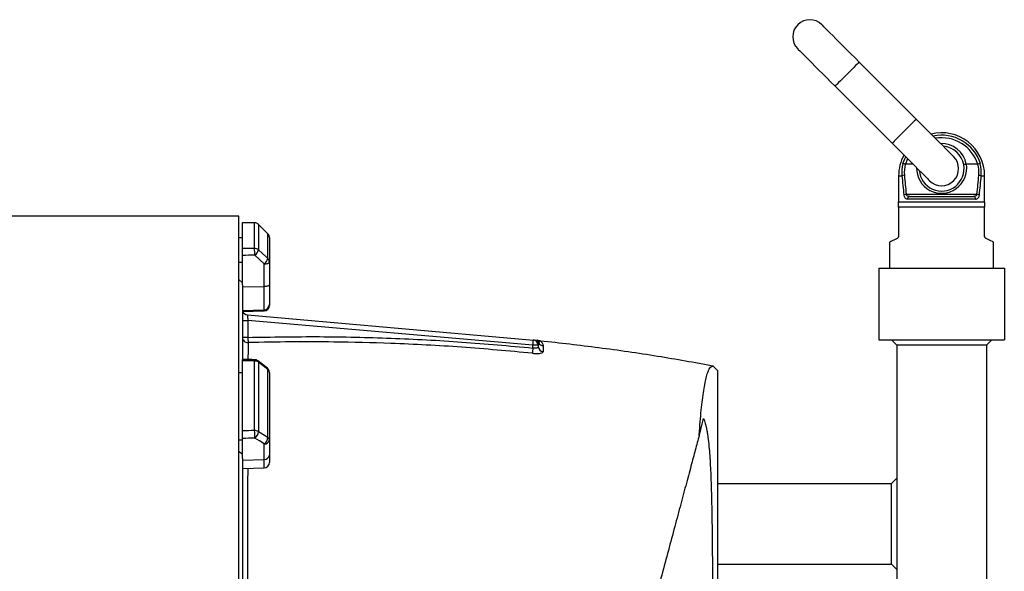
# Model space of a CAD drawing. Header units: millimetres. Extents: x 1346 to 5878, y 1699 to 4699.
# Tile 13 of 13: x 4716 to 5814, y 3391 to 4006. Entities that reach past the tile are written whole.
import ezdxf

# ---------------------------------------------------------------- set-up
doc = ezdxf.new("R2010")
doc.units = ezdxf.units.MM
doc.header["$LTSCALE"] = 2

msp = doc.modelspace()

# ---------------------------------------------------------------- linework, layer by layer
at = {"color": 7, "linetype": 'Continuous', "lineweight": 25}
for p, q in [((5716.1, 3895), (5652.4, 3958.6)), ((5625.6, 3931.7), (5689.2, 3868.1)), ((5704, 3844.8), (5703.8, 3844.8)), ((5712.5, 3844.8), (5704, 3844.8)), ((5771.9, 3844.8), (5772, 3844.8)), ((5784.7, 3844.8), (5772, 3844.8)), ((5784.9, 3844.8), (5784.7, 3844.8)), ((5696.4, 3831.8), (5696.4, 3802.8)), ((5792.4, 3802.8), (5792.4, 3831.8)), ((5696.4, 3796.8), (5696.4, 3802.8)), ((5696.4, 3802.8), (5792.4, 3802.8)), ((5704.9, 3811.2), (5783.8, 3811.2)), ((5782.4, 3805.8), (5706.3, 3805.8)), ((5708.7, 3808.8), (5780, 3808.8)), ((5792.4, 3802.8), (5792.4, 3796.8)), ((5792.4, 3796.8), (5696.4, 3796.8)), ((5696.4, 3796.8), (5696.4, 3764.7)), ((5792.4, 3764.7), (5792.4, 3796.8)), ((4960.4, 3786.8), (4556.3, 3786.8)), ((4960.4, 2410.8), (4960.4, 3786.8)), ((4964.4, 3750.8), (4964.4, 3779.4)), ((4977.9, 3750.9), (4977.9, 3779.3)), ((4992.6, 3767.3), (4982.1, 3777.7)), ((4982.1, 3777.6), (4982.1, 3749.3)), ((4960.4, 3763), (4964.4, 3763)), ((4992.6, 3739.6), (4992.6, 3767.2)), ((4994.4, 3763), (4994.4, 3735.6)), ((5686.4, 3757.8), (5686.4, 3728.8)), ((5802.4, 3728.8), (5802.4, 3757.8)), ((4960.4, 3735.6), (4964.4, 3735.6)), ((4964.4, 3710.2), (4964.4, 3743.1)), ((4994.4, 3735.6), (4994.4, 3710.3)), ((4988.6, 3708.3), (4988.6, 3733.5)), ((5674.4, 3728.8), (5674.4, 3648.8)), ((5674.4, 3728.8), (5814.4, 3728.8)), ((5814.4, 3728.8), (5814.4, 3648.8)), ((4960.4, 3716.3), (4964.4, 3712.5)), ((4964.4, 3710.2), (4964.4, 3627.9)), ((4964.4, 3708), (4988.6, 3708.3)), ((4988.6, 3682.4), (4988.6, 3708.3)), ((4994.4, 3710.3), (4994.4, 3688.3)), ((4964.4, 3681.5), (4988.6, 3682.4)), ((4964.4, 3680.4), (4988.6, 3681.2)), ((4994.4, 3688.3), (4994.4, 3687.2)), ((4964.4, 3670.6), (4970.4, 3670.6)), ((4969.8, 3676.7), (5288.9, 3648.7)), ((4970.4, 3670.6), (4970.4, 3651.7)), ((5288.4, 3642.8), (4970.4, 3670.6)), ((4970.4, 3651.7), (4964.4, 3651.7)), ((5295.1, 3647.9), (5295, 3647.9)), ((5674.4, 3648.8), (5814.4, 3648.8)), ((5694.4, 3642.8), (5688.4, 3648.8)), ((5794.4, 3642.8), (5800.4, 3648.8)), ((5288.4, 3639.8), (5288.4, 3642.8)), ((5294.4, 3642.8), (5288.4, 3642.8)), ((5294.4, 3642.8), (5294.4, 3641.3)), ((5794.4, 3642.8), (5694.4, 3642.8)), ((5694.4, 3642.8), (5694.4, 2930.9)), ((5794.4, 3642.8), (5794.4, 2904.3)), ((4964.4, 3547.4), (4964.4, 3625.7)), ((4977.9, 3547.8), (4977.9, 3625.4)), ((4992.1, 3617.3), (4981.6, 3625.5)), ((4982.1, 3624), (4982.1, 3546.7)), ((4992.6, 3540.2), (4992.6, 3615.8)), ((5489.4, 3619.7), (5494.4, 3614.8)), ((5494.4, 3614.8), (5494.4, 2662.3)), ((4960.4, 3612.5), (4964.4, 3612.5)), ((4994.4, 3612.5), (4994.4, 3537.5)), ((4964.4, 3516.5), (4964.4, 3539)), ((4960.4, 3537.5), (4964.4, 3537.5)), ((4988.6, 3515.6), (4988.6, 3532.9)), ((4994.4, 3537.5), (4994.4, 3520.2)), ((4960.4, 3524.3), (4964.4, 3521.7)), ((4964.4, 3516.5), (4964.4, 3335.4)), ((4964.4, 3514.9), (4988.6, 3515.6)), ((4994.4, 3520.2), (4994.4, 3512.2)), ((4964.4, 3505.3), (4988.6, 3506.2)), ((5694.4, 3494.8), (5688.4, 3488.8)), ((5494.4, 3488.8), (5688.4, 3488.8)), ((5688.4, 3398.8), (5688.4, 3488.8)), ((5494.4, 3398.8), (5688.4, 3398.8)), ((5694.4, 3392.8), (5688.4, 3398.8))]:
    msp.add_line(p, q, dxfattribs=at)
at = {"color": 8, "linetype": 'Continuous', "lineweight": 25}
for p, q in [((5696.4, 3831.8), (5700.1, 3831.8)), ((5788.6, 3831.8), (5792.4, 3831.8)), ((4977.9, 3779.4), (4977.9, 3779.3)), ((4982.1, 3777.7), (4982.1, 3777.6)), ((4992.6, 3767.3), (4992.6, 3767.2)), ((4988.6, 3681.2), (4988.6, 3682.4)), ((4988.6, 3506.2), (4988.6, 3515.6))]:
    msp.add_line(p, q, dxfattribs=at)
at = {"color": 7, "linetype": 'Continuous', "lineweight": 25, "flags": 128}
for points in [[(5652.4, 3958.6), (5647.8, 3963.3), (5643.2, 3967.9), (5638.7, 3972.4), (5634.3, 3976.7), (5630.2, 3980.8), (5626.4, 3984.6), (5622.9, 3988.1), (5619.8, 3991.2), (5617.1, 3993.9), (5614.8, 3996.2), (5613.1, 3998), (5611.8, 3999.3), (5611, 4000.1), (5610.7, 4000.3)], [(5583.8, 3973.5), (5584.1, 3973.2), (5584.9, 3972.4), (5586.2, 3971.1), (5588, 3969.3), (5590.2, 3967.1), (5592.9, 3964.4), (5596.1, 3961.2), (5599.6, 3957.8), (5603.4, 3953.9), (5607.5, 3949.8), (5611.8, 3945.5), (5616.3, 3941), (5620.9, 3936.4), (5625.6, 3931.7)], [(5757.8, 3853.3), (5757.5, 3853.5), (5756.7, 3854.3), (5755.5, 3855.6), (5753.7, 3857.4), (5751.4, 3859.6), (5748.7, 3862.4), (5745.6, 3865.5), (5742.1, 3869), (5738.3, 3872.8), (5734.2, 3876.9), (5729.9, 3881.2), (5725.4, 3885.7), (5720.7, 3890.3), (5716.1, 3895)], [(5689.2, 3868.1), (5693.9, 3863.4), (5698.5, 3858.8), (5703, 3854.3), (5707.3, 3850), (5711.4, 3845.9), (5715.2, 3842.1), (5718.7, 3838.6), (5721.8, 3835.5), (5724.5, 3832.8), (5726.8, 3830.5), (5728.6, 3828.7), (5729.9, 3827.4), (5730.7, 3826.6), (5730.9, 3826.4)], [(4977.9, 3779.4), (4974.5, 3779.5), (4964.1, 3779.5)], [(4992.6, 3767.2), (4984.1, 3775.6), (4982.1, 3777.6)], [(5694.7, 3762), (5691.7, 3760.5), (5689.4, 3759.3), (5687.7, 3758.5), (5686.7, 3758), (5686.4, 3757.8)], [(5802.4, 3757.8), (5802, 3758), (5801, 3758.5), (5799.3, 3759.3), (5797, 3760.5), (5794, 3762)], [(4982.1, 3749.3), (4990.6, 3741.4), (4992.6, 3739.6)], [(4988.6, 3733.5), (4983.2, 3738.5), (4978.1, 3743.2)], [(4988.6, 3733.5), (4989.7, 3733.6), (4990.8, 3733.7), (4991.8, 3733.9), (4992.7, 3734.1), (4993.4, 3734.4), (4993.9, 3734.8), (4994.2, 3735.2), (4994.4, 3735.6)], [(4994.4, 3710.3), (4994.2, 3709.9), (4993.9, 3709.5), (4993.4, 3709.2), (4992.7, 3708.9), (4991.8, 3708.6), (4990.8, 3708.4), (4989.7, 3708.3), (4988.6, 3708.3)], [(4969.8, 3676.7), (4969.8, 3676.6), (4969.9, 3676.3), (4969.9, 3675.8), (4970, 3675.2), (4970, 3674.5), (4970.1, 3673.6), (4970.2, 3672.7), (4970.3, 3671.6), (4970.4, 3670.6)], [(4970.4, 3651.7), (4970.4, 3650.7), (4970.4, 3649.7), (4970.4, 3648.8), (4970.5, 3647.9), (4970.5, 3647.2), (4970.5, 3646.6), (4970.5, 3646.1), (4970.5, 3645.8)], [(5288.4, 3642.8), (5288.5, 3643.9), (5288.6, 3645.1), (5288.6, 3646.1), (5288.7, 3647), (5288.8, 3647.7), (5288.8, 3648.3), (5288.9, 3648.6), (5288.9, 3648.7)], [(5288.4, 3639.8), (5288.3, 3638.8), (5288.2, 3637.8), (5288.1, 3636.9), (5288, 3636.1), (5287.9, 3635.4), (5287.9, 3634.7), (5287.8, 3634.3), (5287.8, 3634)], [(4978, 3626.8), (4974.6, 3626.9), (4964.2, 3627.1)], [(4992.6, 3615.8), (4984.1, 3622.5), (4982.1, 3624)], [(5473.9, 3542.4), (5475.6, 3549), (5477.3, 3555.3), (5478.9, 3561.3)], [(4988.6, 3532.9), (4983.2, 3536.2), (4978.1, 3539.3)], [(4982.1, 3546.7), (4990.6, 3541.4), (4992.6, 3540.2)]]:
    msp.add_lwpolyline(points, dxfattribs=at)
at = {"color": 8, "linetype": 'Continuous', "lineweight": 25, "flags": 128}
for points in [[(5652.4, 3958.6), (5652.2, 3958.4), (5651.4, 3957.6), (5650.2, 3956.3), (5648.5, 3954.7), (5646.5, 3952.6), (5644.1, 3950.3), (5641.6, 3947.8), (5639, 3945.2), (5636.4, 3942.6), (5633.9, 3940), (5631.5, 3937.7), (5629.5, 3935.7), (5627.8, 3934), (5626.6, 3932.8), (5625.8, 3932), (5625.6, 3931.7)], [(5716.1, 3895), (5715.8, 3894.7), (5715.1, 3894), (5713.8, 3892.7), (5712.1, 3891), (5710.1, 3889), (5707.8, 3886.7), (5705.3, 3884.2), (5702.6, 3881.5), (5700, 3878.9), (5697.5, 3876.4), (5695.2, 3874.1), (5693.1, 3872), (5691.5, 3870.4), (5690.2, 3869.1), (5689.5, 3868.4), (5689.2, 3868.1)], [(5701.2, 3845.4), (5703.2, 3850.7), (5704.3, 3853)], [(5706.4, 3850.9), (5706, 3850), (5704, 3844.8)]]:
    msp.add_lwpolyline(points, dxfattribs=at)
at = {"color": 7, "linetype": 'Continuous', "lineweight": 25}
for centre, radius, start, end in [((5597.3, 3986.9), 19, 45, 225), ((5744.4, 3831.8), 48, 0, 104.0904), ((5744.4, 3839.8), 25, 9.6862, 85.5358), ((5744.4, 3831.8), 48, 151.1398, 180), ((5742.8, 3835.3), 42.8, 166.3918, 184.6796), ((5744.4, 3839.8), 19, 225, 45), ((5745.9, 3835.3), 42.8, 355.3205, 13.6061), ((5742.9, 3835.7), 40.1, 166.7785, 184.6796), ((5744.4, 3839.8), 25, 184.4642, 9.6862), ((5745.8, 3835.7), 40.1, 355.3186, 13.2211), ((5703.2, 3824), 8.42, 92.0499, 111.3532), ((5785.5, 3824), 8.42, 68.6443, 87.9525), ((5705.6, 3801.8), 9.5, 94.1204, 110.4243), ((5709.1, 3806.1), 2.74, 97.3943, 185.8447), ((5779.6, 3806.1), 2.74, 354.1531, 82.6079), ((5783.2, 3801.8), 9.5, 69.5798, 85.8755), ((4977.9, 3773.4), 6, 45.2539, 89.637), ((4977.9, 3773.3), 6.05, 45.5949, 90.0797), ((4988.4, 3763), 6, 0, 45.2531), ((4988.5, 3763), 5.85, 0.0801, 45.6074), ((4869.9, 3744.2), 108.1, 359.5139, 3.5985), ((4977.9, 3744.7), 6.19, 47.0874, 90.2677), ((4970.6, 3752.6), 12, 308.6975, 343.9141), ((4981.1, 3742.9), 12, 308.689, 343.934), ((4988.9, 3735.5), 5.5, 0.3135, 47.132), ((4970.4, 3682.6), 6, 201.7342, 265), ((4988.4, 3688.3), 5.95, 271.576, 359.6089), ((4988.4, 3687.2), 6, 272, 360), ((4970.3, 3651.8), 5.93, 180.7162, 272.0907), ((5288.4, 3642.8), 6, 0, 85), ((5289.8, 3642.7), 5.98, 27.8083, 84.9715), ((5292.9, 3642.4), 6, 68.5309, 84.9826), ((5300.3, 3641.4), 5.91, 180.5896, 264.8844), ((5300.3, 3648.3), 6, 208.5985, 264.2327), ((4978, 3618.3), 7.05, 54.127, 90.8847), ((4977.9, 3620.8), 6, 51.7362, 88.702), ((4988.4, 3612.5), 6, 0, 51.7354), ((4990.3, 3612.4), 4.11, 1.9988, 55.1527), ((4761.5, 3538.2), 216.6, 0.2901, 2.5359), ((4978, 3539.9), 7.91, 58.8265, 91.0873), ((4972.7, 3547.1), 9.46, 304.9377, 357.5257), ((4983.2, 3540.6), 9.46, 304.935, 357.5454), ((4991, 3537.2), 3.41, 3.8775, 61.1911), ((4989, 3538.2), 5.38, 265.0818, 351.7667), ((4989, 3521), 5.38, 265.0822, 351.7663), ((4988.4, 3512.2), 6, 272, 0)]:
    msp.add_arc(centre, radius, start, end, dxfattribs=at)
at = {"color": 8, "linetype": 'Continuous', "lineweight": 25}
for centre, radius, start, end in [((5744.4, 3831.8), 45.3, 17.4337, 101.986), ((5744.4, 3831.8), 42.4, 17.8432, 99.4673), ((5744.4, 3839.8), 28, 10.2697, 92.2679), ((5744.4, 3840.4), 28, 178.8706, 9.0979), ((4984.3, 3625.5), 6.41, 168.1365, 181.0274), ((4980.4, 3624.3), 1.71, 352.1788, 46.9507), ((4990.9, 3616), 1.71, 352.1189, 47.0135)]:
    msp.add_arc(centre, radius, start, end, dxfattribs=at)
at = {"color": 7, "linetype": 'Continuous', "lineweight": 25}
for centre, major_axis, ratio, start_param, end_param in [((5744.4, 3921.7), (0, 231.4), 0.207407, 1.969536, 2.071025), ((5744.4, 3922.2), (0, 231.4), 0.194444, 1.969536, 2.071025), ((5744.4, 3922.2), (0, 231.4), 0.194444, 4.212161, 4.313649), ((5744.4, 3921.7), (0, 231.4), 0.207407, 4.212161, 4.313649), ((4822.4, 3098.8), (19644.5, -120.3), 0.03469, 1.563096, 1.563784), ((4822.4, 3098.8), (19644.5, 236.9), 0.033097, 1.562485, 1.563173), ((4822.6, 3096.8), (19644.5, 234.9), 0.03281, 1.562491, 1.56319), ((4822.4, 3098.8), (19644.5, -445.1), 0.026971, 1.563495, 1.564183), ((4822.4, 3098.8), (19644.5, 530.4), 0.022626, 1.562273, 1.562961), ((4822.6, 3094.2), (19644.5, 525.8), 0.022431, 1.562283, 1.562982)]:
    msp.add_ellipse(centre, major_axis=major_axis, ratio=ratio, start_param=start_param, end_param=end_param, dxfattribs=at)
for points, knots in [([(5703.8, 3844.8), (5703.5, 3844.9), (5702.8, 3845.1), (5702, 3845.3), (5701.5, 3845.4), (5701.2, 3845.4), (5701.2, 3845.4), (5701.2, 3845.4)], [0, 0, 0, 0, 0.285212, 0.570323, 0.856401, 0.98981, 1, 1, 1, 1]), ([(5787.5, 3845.4), (5787.5, 3845.4), (5787.5, 3845.4), (5787.3, 3845.4), (5786.7, 3845.3), (5785.9, 3845.1), (5785.2, 3844.9), (5784.9, 3844.8)], [0, 0, 0, 0, 0.010214, 0.143629, 0.429718, 0.71484, 1, 1, 1, 1]), ([(5771.9, 3844.8), (5771.7, 3844.8), (5771.5, 3844.7), (5771.1, 3844.7), (5771, 3844.6), (5770.6, 3844.6), (5770.4, 3844.5), (5770.1, 3844.4), (5770, 3844.4), (5769.6, 3844.3), (5769.3, 3844.2), (5769.1, 3844.1), (5769, 3844.1), (5769, 3844)], [0, 0, 0, 0, 0.125, 0.125, 0.25, 0.25, 0.375, 0.375, 0.5, 0.5, 0.75, 0.75, 1, 1, 1, 1]), ([(5702.2, 3810.7), (5702.3, 3810.2), (5702.5, 3808.9), (5703.3, 3807.4), (5704.6, 3806.1), (5705.7, 3805.9), (5706.3, 3805.8)], [0, 0, 0, 0, 0.161118, 0.409416, 0.661885, 1, 1, 1, 1]), ([(5708.7, 3808.8), (5708.1, 3808.9), (5707.1, 3808.9), (5706, 3809.5), (5705.4, 3810.1), (5705.1, 3810.6), (5704.9, 3811), (5704.9, 3811.2)], [0, 0, 0, 0, 0.372766, 0.630026, 0.798323, 0.861452, 1, 1, 1, 1]), ([(5783.8, 3811.2), (5783.8, 3811), (5783.7, 3810.7), (5783.3, 3810.1), (5782.8, 3809.6), (5781.9, 3809.1), (5780.9, 3808.8), (5780.2, 3808.8), (5780, 3808.8)], [0, 0, 0, 0, 0.153399, 0.173136, 0.362837, 0.58607, 0.863102, 1, 1, 1, 1]), ([(5782.4, 3805.8), (5782.6, 3805.8), (5783.3, 3805.9), (5784.4, 3806.3), (5785.4, 3807.4), (5786.2, 3808.8), (5786.4, 3810.1), (5786.5, 3810.7)], [0, 0, 0, 0, 0.121602, 0.377122, 0.597611, 0.80051, 1, 1, 1, 1]), ([(5696.4, 3764.7), (5696.3, 3764.4), (5696.3, 3764), (5696, 3763.3), (5695.5, 3762.5), (5695, 3762.2), (5694.7, 3762)], [0, 0, 0, 0, 0.160926, 0.320597, 0.57131, 1, 1, 1, 1]), ([(5794, 3762), (5793.6, 3762.2), (5793.1, 3762.5), (5792.6, 3763.4), (5792.4, 3764), (5792.4, 3764.5), (5792.4, 3764.7)], [0, 0, 0, 0, 0.51237, 0.693574, 0.876297, 1, 1, 1, 1]), ([(4964.4, 3743.1), (4964.4, 3743.7), (4964.4, 3745), (4964.4, 3747.1), (4964.4, 3748.9), (4964.4, 3750.1), (4964.4, 3750.6), (4964.4, 3750.8)], [0, 0, 0, 0, 0.213554, 0.427098, 0.640706, 0.854434, 1, 1, 1, 1]), ([(4970.4, 3651.7), (4997, 3652.1), (5050.2, 3653), (5129.9, 3651.1), (5209.3, 3647), (5262, 3642.2), (5288.4, 3639.8)], [0, 0, 0, 0, 0.2507358, 0.5017235, 0.7507398, 1, 1, 1, 1]), ([(5290.3, 3648.6), (5290.8, 3648.6), (5291.7, 3648.5), (5292.6, 3648.4), (5293.4, 3648.4), (5293.3, 3648.4), (5293.3, 3648.4)], [0, 0, 0, 0, 0.281589, 0.570848, 0.850152, 1, 1, 1, 1]), ([(5296.7, 3647.6), (5296.5, 3647.7), (5296, 3647.7), (5295.4, 3647.8), (5295.1, 3647.9), (5295.1, 3648)], [0, 0, 0, 0, 0.3668637, 0.8669925, 1, 1, 1, 1]), ([(5489.4, 3619.7), (5468.8, 3623.4), (5426.5, 3631), (5362.2, 3640.3), (5318.5, 3645.2), (5296.7, 3647.6)], [0, 0, 0, 0, 0.32309, 0.662083, 1, 1, 1, 1]), ([(5287.8, 3634), (5261.5, 3636.4), (5209, 3641.2), (5135.1, 3645), (5071.5, 3646.6), (5018.4, 3646.8), (4986.5, 3646.1), (4970.5, 3645.8)], [0, 0, 0, 0, 0.249017, 0.498276, 0.698399, 0.849172, 1, 1, 1, 1]), ([(5294.4, 3641.3), (5294.3, 3641), (5294.2, 3640.5), (5293.1, 3639.8), (5291.6, 3639.5), (5289.9, 3639.5), (5288.8, 3639.7), (5288.4, 3639.8)], [0, 0, 0, 0, 0.226142, 0.44718, 0.658822, 0.863143, 1, 1, 1, 1]), ([(5295.1, 3645.5), (5295, 3645.3), (5294.6, 3644.5), (5294.4, 3643.5), (5294.4, 3642.8)], [0, 0, 0, 0, 0.265989, 1, 1, 1, 1]), ([(5299.7, 3642.4), (5299.7, 3641.4), (5299.7, 3639.5), (5299.7, 3636.8), (5299.7, 3635.5)], [0, 0, 0, 0, 0.499638, 1, 1, 1, 1]), ([(4964.4, 3625.7), (4964.4, 3626.1), (4964.4, 3626.8), (4964.4, 3627.2), (4964.4, 3627.1), (4964.4, 3627.1)], [0, 0, 0, 0, 0.478506, 0.957008, 1, 1, 1, 1]), ([(5287.8, 3634), (5288.6, 3633.9), (5290.8, 3633.7), (5294.2, 3633.7), (5297.2, 3634), (5299.3, 3634.6), (5299.6, 3635.2), (5299.7, 3635.5)], [0, 0, 0, 0, 0.13951, 0.349184, 0.563813, 0.782195, 1, 1, 1, 1]), ([(5473.9, 3542.4), (5473.9, 3542.6), (5474.3, 3547.9), (5475, 3557.7), (5476.2, 3570.7), (5477.5, 3582.4), (5479, 3592.7), (5480.5, 3601.4), (5482.1, 3608.4), (5483.8, 3613.8), (5485.6, 3617.4), (5487.5, 3619.6), (5488.8, 3619.7), (5489.4, 3619.7)], [0, 0, 0, 0, 0.004301, 0.102556, 0.200887, 0.299141, 0.400327, 0.501599, 0.602786, 0.701453, 0.80012, 0.90006, 1, 1, 1, 1]), ([(5478.9, 3561.3), (5479.6, 3559.4), (5480.2, 3557.6), (5481.1, 3554), (5481.5, 3552.3), (5482.3, 3548.8), (5482.6, 3547.1), (5483.2, 3543.7), (5483.4, 3542), (5484.1, 3536.8), (5484.5, 3533.4), (5485.2, 3526.6), (5485.4, 3523.1), (5485.9, 3516.1), (5486.1, 3512.5), (5486.5, 3505.3), (5486.7, 3501.6), (5487, 3494.2), (5487.2, 3490.4), (5487.4, 3482.8), (5487.5, 3478.9), (5487.8, 3467.2), (5488, 3459.2), (5488.2, 3442.7), (5488.3, 3434.3), (5488.5, 3417), (5488.6, 3408.1), (5488.7, 3394.4), (5488.7, 3389.8), (5488.8, 3380.5), (5488.8, 3375.8), (5489, 3352), (5489.1, 3332.5), (5489.2, 3292.4), (5489.3, 3271.8), (5489.4, 3240.2), (5489.4, 3229.5), (5489.4, 3213.3), (5489.5, 3207.9), (5489.5, 3199.6), (5489.5, 3196.9), (5489.5, 3191.4), (5489.5, 3188.7), (5489.6, 3164), (5489.6, 3142), (5489.7, 3097.9), (5489.7, 3075.8), (5489.8, 3042.5), (5489.8, 3031.4), (5489.8, 3009.2), (5489.8, 2998.2), (5489.9, 2965.5), (5489.9, 2944.2), (5490, 2902.2), (5490, 2881.7), (5490, 2859), (5490, 2856.5), (5490, 2851.5), (5490.1, 2849), (5490.1, 2841.5), (5490.1, 2836.6), (5490.1, 2822), (5490.1, 2812.5), (5490.1, 2784.6), (5490.2, 2766.8), (5490.2, 2741.3), (5490.2, 2733.1), (5490.2, 2721), (5490.2, 2717), (5490.2, 2709.1), (5490.2, 2705.2), (5490.2, 2693.8), (5490.2, 2686.5), (5490.3, 2672.3), (5490.3, 2665.5), (5490.3, 2659)], [0, 0, 0, 0, 0.007812, 0.007812, 0.015625, 0.015625, 0.023437, 0.023437, 0.03125, 0.03125, 0.046875, 0.046875, 0.0625, 0.0625, 0.078125, 0.078125, 0.09375, 0.09375, 0.109375, 0.109375, 0.125, 0.125, 0.15625, 0.15625, 0.1875, 0.1875, 0.21875, 0.21875, 0.234375, 0.234375, 0.25, 0.25, 0.3125, 0.3125, 0.375, 0.375, 0.40625, 0.40625, 0.421875, 0.421875, 0.429687, 0.429687, 0.4375, 0.4375, 0.5, 0.5, 0.5625, 0.5625, 0.59375, 0.59375, 0.625, 0.625, 0.6875, 0.6875, 0.75, 0.75, 0.757812, 0.757812, 0.765625, 0.765625, 0.78125, 0.78125, 0.8125, 0.8125, 0.875, 0.875, 0.90625, 0.90625, 0.921875, 0.921875, 0.9375, 0.9375, 0.96875, 0.96875, 1, 1, 1, 1]), ([(4964.4, 3539), (4964.4, 3539.2), (4964.4, 3539.5), (4964.4, 3540.1), (4964.4, 3540.4), (4964.4, 3541.1), (4964.4, 3541.5), (4964.4, 3542.3), (4964.4, 3542.7), (4964.4, 3543.4), (4964.4, 3543.8), (4964.4, 3544.6), (4964.4, 3545), (4964.4, 3545.8), (4964.4, 3546.1), (4964.4, 3546.8), (4964.4, 3547.1), (4964.4, 3547.4)], [0, 0, 0, 0, 0.125, 0.125, 0.25, 0.25, 0.375, 0.375, 0.5, 0.5, 0.625, 0.625, 0.75, 0.75, 0.875, 0.875, 1, 1, 1, 1]), ([(5473.9, 3542.4), (5472.4, 3537), (5469.6, 3526.3), (5464.6, 3507.6), (5458.9, 3486.5), (5452.6, 3462.9), (5445.8, 3437.6), (5438.7, 3411), (5431.2, 3382.9), (5423.2, 3353.4), (5414.9, 3322.4), (5406.4, 3290.5), (5397.6, 3257.8), (5388.5, 3223.8), (5379.1, 3188.6), (5369.3, 3152.2), (5359.5, 3115.6), (5349.7, 3078.8), (5339.8, 3041.9), (5329.9, 3005.1), (5320.1, 2968.3), (5310.4, 2932.1), (5300.9, 2896.6), (5292.1, 2864.1), (5284.1, 2834.3), (5276.9, 2807.1), (5269.8, 2780.8), (5263, 2755.5), (5256.6, 2731.4), (5250.5, 2708.7), (5244.8, 2687.5), (5239.6, 2667.9), (5234.7, 2649.8), (5230.2, 2633.1), (5226.2, 2618.1), (5222.6, 2604.4), (5219.3, 2592.1), (5216.3, 2581.2), (5213.9, 2572), (5211.9, 2564.8), (5210.9, 2561), (5210.5, 2559.5), (5210.5, 2559.3)], [0, 0, 0, 0, 0.02258, 0.045159, 0.070938, 0.096799, 0.122692, 0.148559, 0.174342, 0.200844, 0.227426, 0.254038, 0.280626, 0.307132, 0.335211, 0.363383, 0.391585, 0.419755, 0.447831, 0.476364, 0.504994, 0.533658, 0.562291, 0.590825, 0.614505, 0.638267, 0.662065, 0.685853, 0.709594, 0.73326, 0.756329, 0.779486, 0.80269, 0.825897, 0.849059, 0.872131, 0.897045, 0.922026, 0.947022, 0.971989, 0.99689, 1, 1, 1, 1])]:
    msp.add_open_spline(points, degree=3, knots=knots, dxfattribs=at)
at = {"color": 8, "linetype": 'Continuous', "lineweight": 25}
for points, knots in [([(5295, 3647.9), (5295, 3647.9), (5294.9, 3648.1), (5295.7, 3647.4), (5295.3, 3646.1), (5295.1, 3645.5)], [0, 0, 0, 0, 0.07542, 0.537788, 1, 1, 1, 1]), ([(5296.7, 3647.5), (5296.6, 3647.6), (5296.4, 3647.7), (5297.2, 3647.3), (5298.3, 3646.3), (5299.5, 3644.7), (5299.7, 3643), (5299.7, 3642.4)], [0, 0, 0, 0, 0.08429, 0.261318, 0.438385, 0.793343, 1, 1, 1, 1]), ([(4970.5, 3645.8), (4970.5, 3644.2), (4970.5, 3640.9), (4970.5, 3634.9), (4970.5, 3630.2), (4970.4, 3627.3), (4970.4, 3627)], [0, 0, 0, 0, 0.316506, 0.633486, 0.959278, 1, 1, 1, 1]), ([(4970.2, 3505.5), (4970.2, 3504.9), (4970.1, 3497.8), (4970.1, 3483), (4970.1, 3461.2), (4970.1, 3437.8), (4970, 3413), (4970, 3386.8), (4970, 3360.7), (4970, 3343), (4970, 3334.6)], [0, 0, 0, 0, 0.013294, 0.150739, 0.289696, 0.428654, 0.575331, 0.722121, 0.868798, 1, 1, 1, 1])]:
    msp.add_open_spline(points, degree=3, knots=knots, dxfattribs=at)

doc.saveas('drawing.dxf')
